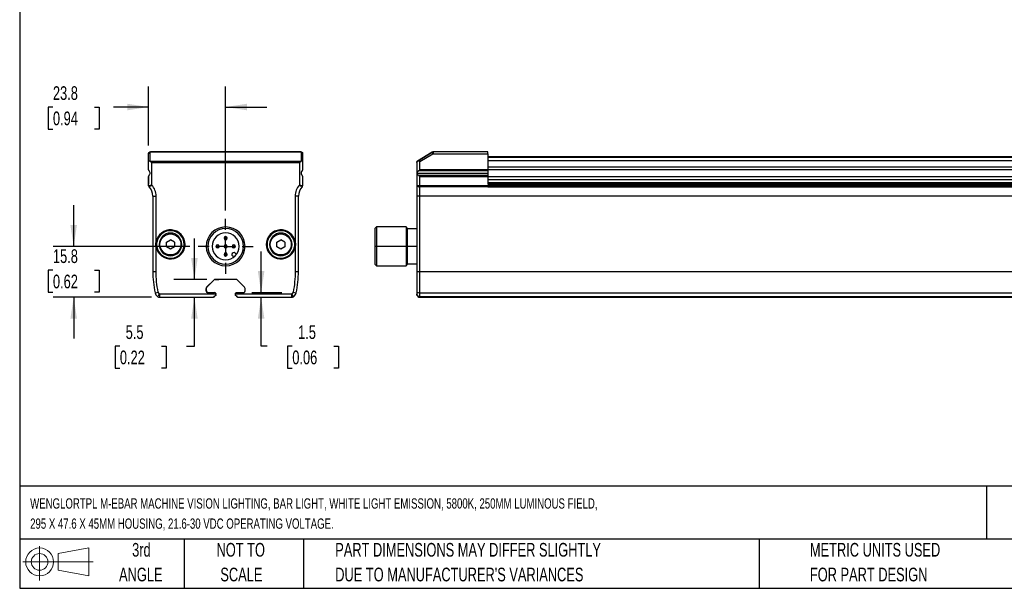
# Model space of a CAD drawing. Header units: millimetres. Extents: x 32 to 1365, y 32 to 1048.
# Tile 1 of 7: x 32 to 793, y 32 to 471. Entities that reach past the tile are written whole.
import ezdxf

# ---------------------------------------------------------------- set-up
doc = ezdxf.new("R2010")
doc.units = ezdxf.units.MM
doc.header["$LTSCALE"] = 5
doc.linetypes.add('CENTERX2', pattern=[20.32, 12.7, -2.54, 2.54, -2.54])
doc.layers.add('CENTER', color=40, linetype='CENTERX2')
doc.layers.add('DIMENSIONS', color=140, linetype='Continuous', lineweight=25)
doc.layers.add('TEXT', color=140, linetype='Continuous', lineweight=25)
doc.styles.add('SLDTEXTSTYLE0', font='TXT', dxfattribs={"width": 0.7})
doc.dimstyles.new('SLDDIMSTYLE0', dxfattribs={"dimtxt": 10.790039, "dimasz": 16.51, "dimexe": 0, "dimexo": 0.0625, "dimgap": 2.69751, "dimtad": 0, "dimtih": 1, "dimtoh": 1, "dimlfac": 0.4, "dimrnd": 1e-09, "dimzin": 12, "dimdsep": 46, "dimtxsty": 'SLDTEXTSTYLE0', "dimsah": 1, "dimcen": 0.09, "dimadec": 0, "dimazin": 3, "dimtfac": 1, "dimtmove": 0, "dimatfit": 0, "dimfxl": 0, "dimfrac": 2, "dimtolj": 1, "dimtzin": 12, "dimarcsym": 0})

# ---------------------------------------------------------------- blocks, each defined once
blk = doc.blocks.new('Block11')
at = {"color": 7, "linetype": 'Continuous', "lineweight": 18}
for p, q in [((12.94, 26.55), (12.94, 0)), ((27.4, 20.84), (50.88, 25.16)), ((50.88, 25.16), (50.88, 3.66)), ((27.4, 7.98), (27.4, 20.84)), ((0, 14.41), (54.37, 14.41)), ((27.4, 7.98), (50.88, 3.66))]:
    blk.add_line(p, q, dxfattribs=at)
for radius in [10.75, 6.43]:
    blk.add_circle((12.94, 14.41), radius, dxfattribs=at)
blk = doc.blocks.new('Block12')
at = {"color": 7, "linetype": 'Continuous'}
blk.add_blockref('Block11', (0, 0), dxfattribs=at)
blk = doc.blocks.new('SW_NOTE_0')
at = {"layer": 'TEXT', "color": 0, "char_height": 7.9375, "attachment_point": 1, "style": 'SLDTEXTSTYLE0'}
for s, insert in [('WENGLORTPL M-EBAR MACHINE VISION LIGHTING, BAR LIGHT, WHITE LIGHT EMISSION, 5800K, 250MM LUMINOUS FIELD,', (0, 10.23)), ('295 X 47.6 X 45MM HOUSING, 21.6-30 VDC OPERATING VOLTAGE.', (0, -5.35))]:
    blk.add_mtext(s, dxfattribs=dict(at, insert=insert))
blk = doc.blocks.new('SW_NOTE_0_3')
at = {"layer": 'TEXT', "color": 0, "char_height": 10.5833, "attachment_point": 1, "style": 'SLDTEXTSTYLE0'}
for s, insert in [('PART DIMENSIONS MAY DIFFER SLIGHTLY', (0, 13.64)), ("DUE TO MANUFACTURER'S VARIANCES", (0, -5.47))]:
    blk.add_mtext(s, dxfattribs=dict(at, insert=insert))
blk = doc.blocks.new('SW_NOTE_0_4')
at = {"layer": 'TEXT', "color": 0, "char_height": 10.583, "attachment_point": 2, "style": 'SLDTEXTSTYLE0'}
for s, insert in [('NOT TO', (26.29, 13.64)), ('SCALE', (26.77, -5.47))]:
    blk.add_mtext(s, dxfattribs=dict(at, insert=insert))
blk = doc.blocks.new('SW_NOTE_0_5')
at = {"layer": 'TEXT', "color": 0, "char_height": 10.583, "attachment_point": 2, "style": 'SLDTEXTSTYLE0'}
for s, insert in [('3rd', (11.58, 13.64)), ('ANGLE', (11.09, -5.47))]:
    blk.add_mtext(s, dxfattribs=dict(at, insert=insert))
blk = doc.blocks.new('SW_NOTE_0_6')
at = {"layer": 'TEXT', "color": 0, "char_height": 10.5833, "attachment_point": 1, "style": 'SLDTEXTSTYLE0'}
for s, insert in [('METRIC UNITS USED', (0, 13.64)), ('FOR PART DESIGN', (0, -5.47))]:
    blk.add_mtext(s, dxfattribs=dict(at, insert=insert))
blk = doc.blocks.new('_D_11')
at = {"layer": 'DIMENSIONS'}
for p, q in [((218.32, 260.42), (218.32, 292.17)), ((211.02, 260.42), (234.2, 260.42)), ((218.32, 219.01), (218.32, 256.69)), ((222.96, 219.01), (218.32, 219.01)), ((242.41, 219.01), (238.79, 219.01)), ((238.79, 219.01), (238.79, 201.86)), ((274.48, 219.01), (278.1, 219.01)), ((278.1, 219.01), (278.1, 201.86)), ((238.79, 201.86), (242.41, 201.86)), ((278.1, 201.86), (274.48, 201.86))]:
    blk.add_line(p, q, dxfattribs=at)
for points in [[(218.32, 260.42), (220.86, 276.93), (215.78, 276.93)], [(218.32, 256.69), (215.78, 240.18), (220.86, 240.18)]]:
    blk.add_solid(points, dxfattribs=at)
at = {"layer": 'DIMENSIONS', "char_height": 10.583, "attachment_point": 1, "style": 'SLDTEXTSTYLE0'}
for s, insert in [('1.5', (246.9, 235.06)), ('0.06', (242.41, 215.5))]:
    blk.add_mtext(s, dxfattribs=dict(at, insert=insert))
blk = doc.blocks.new('_D_12')
at = {"layer": 'DIMENSIONS'}
for p, q in [((166.76, 270.47), (166.76, 302.22)), ((176.45, 270.47), (150.88, 270.47)), ((166.76, 219.01), (166.76, 256.69)), ((109.16, 219.01), (105.53, 219.01)), ((105.53, 219.01), (105.53, 201.86)), ((141.22, 219.01), (144.84, 219.01)), ((144.84, 219.01), (144.84, 201.86)), ((160.67, 219.01), (166.76, 219.01)), ((105.53, 201.86), (109.16, 201.86)), ((144.84, 201.86), (141.22, 201.86))]:
    blk.add_line(p, q, dxfattribs=at)
for points in [[(166.76, 270.47), (169.3, 286.98), (164.22, 286.98)], [(166.76, 256.69), (164.22, 240.18), (169.3, 240.18)]]:
    blk.add_solid(points, dxfattribs=at)
at = {"layer": 'DIMENSIONS', "char_height": 10.583, "attachment_point": 1, "style": 'SLDTEXTSTYLE0'}
for s, insert in [('5.5', (113.65, 235.06)), ('0.22', (109.16, 215.5))]:
    blk.add_mtext(s, dxfattribs=dict(at, insert=insert))
blk = doc.blocks.new('_D_13')
at = {"layer": 'DIMENSIONS'}
for p, q in [((73.47, 296.07), (73.47, 327.82)), ((163.19, 296.07), (57.59, 296.07)), ((57.44, 277.73), (53.81, 277.73)), ((53.81, 277.73), (53.81, 260.58)), ((89.5, 277.73), (93.13, 277.73)), ((93.13, 277.73), (93.13, 260.58)), ((53.81, 260.58), (57.44, 260.58)), ((93.13, 260.58), (89.5, 260.58)), ((133.49, 256.69), (57.59, 256.69)), ((73.47, 256.69), (73.47, 224.94))]:
    blk.add_line(p, q, dxfattribs=at)
for points in [[(73.47, 296.07), (76.01, 312.58), (70.93, 312.58)], [(73.47, 256.69), (70.93, 240.18), (76.01, 240.18)]]:
    blk.add_solid(points, dxfattribs=at)
at = {"layer": 'DIMENSIONS', "char_height": 10.583, "attachment_point": 1, "style": 'SLDTEXTSTYLE0'}
for s, insert in [('15.8', (57.44, 293.78)), ('0.62', (57.44, 274.22))]:
    blk.add_mtext(s, dxfattribs=dict(at, insert=insert))
blk = doc.blocks.new('_D_14')
at = {"layer": 'DIMENSIONS'}
for p, q in [((131.36, 374.04), (131.36, 419.65)), ((190.89, 323.77), (190.89, 419.65)), ((57.44, 403.77), (53.81, 403.77)), ((53.81, 403.77), (53.81, 386.62)), ((89.5, 403.77), (93.13, 403.77)), ((93.13, 403.77), (93.13, 386.62)), ((131.36, 403.77), (104.12, 403.77)), ((190.89, 403.77), (222.64, 403.77)), ((53.81, 386.62), (57.44, 386.62)), ((93.13, 386.62), (89.5, 386.62))]:
    blk.add_line(p, q, dxfattribs=at)
for points in [[(131.36, 403.77), (114.85, 406.31), (114.85, 401.23)], [(190.89, 403.77), (207.4, 401.23), (207.4, 406.31)]]:
    blk.add_solid(points, dxfattribs=at)
at = {"layer": 'DIMENSIONS', "char_height": 10.583, "attachment_point": 1, "style": 'SLDTEXTSTYLE0'}
for s, insert in [('23.8', (57.44, 419.83)), ('0.94', (57.44, 400.27))]:
    blk.add_mtext(s, dxfattribs=dict(at, insert=insert))
blk = doc.blocks.new('SW_CENTERMARKSYMBOL_0')
at = {"layer": 'CENTER', "color": 0}
for p, q in [((0, 12.7), (0, 21.35)), ((-12.7, 0), (-21.35, 0)), ((0, 0), (-6.35, 0)), ((0, 0), (0, 6.35)), ((0, 0), (0, -6.35)), ((0, 0), (6.35, 0)), ((12.7, 0), (21.35, 0)), ((0, -12.7), (0, -21.35))]:
    blk.add_line(p, q, dxfattribs=at)

msp = doc.modelspace()

# ---------------------------------------------------------------- linework, layer by layer
for p, q in [((131.356, 361.664), (131.356, 367.694)), ((132.606, 361.985), (132.606, 368.766)), ((248.932, 369.194), (132.855, 369.194)), ((132.855, 369.016), (248.932, 369.016)), ((249.181, 368.766), (249.181, 361.985)), ((250.431, 361.664), (250.431, 367.694)), ((350.487, 368.766), (339.186, 361.985)), ((339.186, 361.985), (350.487, 368.766)), ((341.079, 361.664), (351.13, 367.694)), ((350.903, 369.016), (350.903, 369.016)), ((351.13, 367.694), (393.579, 367.694)), ((393.579, 369.194), (351.546, 369.194)), ((393.579, 367.694), (393.579, 369.194)), ((393.579, 367.694), (393.579, 355.243)), ((131.356, 355.243), (131.356, 361.664)), ((132.606, 361.985), (249.181, 361.985)), ((133.856, 343.47), (133.856, 360.914)), ((133.856, 360.914), (247.931, 360.914)), ((247.931, 360.914), (247.931, 343.47)), ((250.431, 355.243), (250.431, 361.664)), ((338.579, 360.914), (338.579, 343.47)), ((339.186, 361.985), (339.186, 361.985)), ((341.079, 355.243), (341.079, 361.664)), ((1018.579, 365.194), (393.579, 365.194)), ((393.579, 364.944), (1018.579, 364.944)), ((1018.579, 364.694), (393.579, 364.694)), ((1018.579, 362.194), (393.579, 362.194)), ((131.356, 342.976), (131.356, 350.144)), ((131.356, 350.144), (131.356, 344.194)), ((250.431, 342.976), (250.431, 350.144)), ((250.431, 344.194), (250.431, 350.144)), ((339.079, 352.694), (393.579, 352.694)), ((393.579, 354.394), (339.832, 354.394)), ((339.832, 350.994), (393.579, 350.994)), ((339.884, 350.962), (393.579, 350.962)), ((339.956, 350.916), (393.579, 350.916)), ((339.993, 350.892), (393.579, 350.892)), ((340.022, 350.873), (393.579, 350.873)), ((393.579, 355.088), (340.857, 355.088)), ((393.579, 355.111), (340.89, 355.111)), ((393.579, 355.14), (340.932, 355.14)), ((393.579, 355.2), (341.017, 355.2)), ((393.579, 355.243), (341.079, 355.243)), ((341.079, 342.976), (341.079, 350.144)), ((341.079, 350.144), (393.579, 350.144)), ((393.579, 357.574), (1018.579, 357.574)), ((393.579, 355.512), (1018.579, 355.512)), ((393.579, 355.243), (393.579, 355.2)), ((393.579, 355.2), (393.579, 355.14)), ((393.579, 355.14), (393.579, 355.111)), ((393.579, 355.111), (393.579, 355.088)), ((393.579, 354.394), (393.579, 352.694)), ((393.579, 352.694), (393.579, 350.994)), ((393.579, 350.994), (393.579, 350.962)), ((393.579, 350.962), (393.579, 350.916)), ((393.579, 350.916), (393.579, 350.892)), ((393.579, 350.892), (393.579, 350.873)), ((393.579, 350.144), (393.579, 344.194)), ((393.579, 342.973), (341.079, 342.976)), ((1018.579, 349.875), (393.579, 349.875)), ((393.579, 347.813), (1018.579, 347.813)), ((393.579, 345.444), (1018.579, 345.444)), ((1018.579, 344.944), (393.579, 344.944)), ((393.579, 344.194), (1018.579, 344.194)), ((1018.579, 342.973), (393.579, 342.973)), ((134.643, 334.944), (137.143, 334.944)), ((134.643, 334.944), (134.643, 276.694)), ((137.143, 299.241), (137.143, 334.944)), ((244.643, 334.944), (244.643, 299.241)), ((247.143, 334.944), (244.643, 334.944)), ((247.143, 276.694), (247.143, 334.944)), ((341.079, 334.944), (338.579, 334.944)), ((338.579, 334.944), (338.579, 299.241)), ((393.579, 342.096), (341.079, 342.095)), ((341.079, 334.944), (341.079, 342.095)), ((1041.454, 334.944), (341.079, 334.944)), ((341.079, 276.694), (341.079, 334.944)), ((393.579, 342.096), (1018.579, 342.096)), ((307.554, 311.069), (306.304, 309.819)), ((306.304, 309.819), (306.304, 296.069)), ((330.304, 311.069), (307.554, 311.069)), ((307.554, 311.069), (307.554, 296.069)), ((331.554, 309.819), (330.304, 311.069)), ((330.304, 311.069), (330.304, 296.069)), ((331.554, 296.069), (331.554, 309.819)), ((338.579, 309.506), (331.554, 309.506)), ((137.143, 299.241), (137.761, 299.148)), ((140.143, 297.569), (139.518, 297.569)), ((145.15, 299.369), (148.268, 301.169)), ((145.15, 295.769), (145.15, 299.369)), ((151.386, 299.369), (148.268, 301.169)), ((151.386, 299.369), (151.386, 295.769)), ((157.018, 297.569), (156.393, 297.569)), ((189.643, 302.319), (190.558, 302.319)), ((191.229, 302.319), (192.143, 302.319)), ((222.893, 297.569), (222.268, 297.569)), ((225.393, 297.569), (224.768, 297.569)), ((230.4, 299.369), (233.518, 301.169)), ((230.4, 295.769), (230.4, 299.369)), ((236.636, 299.369), (233.518, 301.169)), ((236.636, 299.369), (236.636, 295.769)), ((242.268, 297.569), (241.643, 297.569)), ((244.025, 299.148), (244.643, 299.241)), ((338.579, 298.983), (338.579, 297.569)), ((338.579, 297.569), (338.579, 296.069)), ((137.761, 295.989), (137.143, 295.896)), ((137.143, 276.694), (137.143, 295.896)), ((148.268, 293.969), (145.15, 295.769)), ((151.386, 295.769), (148.268, 293.969)), ((177.143, 296.069), (175.893, 296.069)), ((183.393, 296.069), (184.308, 296.069)), ((184.979, 296.069), (185.893, 296.069)), ((189.643, 296.069), (190.558, 296.069)), ((189.643, 289.819), (190.558, 289.819)), ((191.229, 296.069), (192.143, 296.069)), ((191.229, 289.819), (192.143, 289.819)), ((195.893, 296.069), (196.808, 296.069)), ((197.479, 296.069), (198.393, 296.069)), ((198.229, 290.854), (199.213, 289.87)), ((205.893, 296.069), (204.643, 296.069)), ((233.518, 293.969), (230.4, 295.769)), ((236.636, 295.769), (233.518, 293.969)), ((244.643, 295.896), (244.025, 295.989)), ((244.643, 295.896), (244.643, 276.694)), ((307.554, 296.069), (306.304, 296.069)), ((306.304, 296.069), (306.304, 282.319)), ((307.554, 296.069), (307.554, 281.069)), ((330.304, 296.069), (307.554, 296.069)), ((330.304, 296.069), (330.304, 281.069)), ((331.554, 296.069), (330.304, 296.069)), ((331.554, 282.319), (331.554, 296.069)), ((338.579, 296.069), (331.554, 296.069)), ((338.579, 295.896), (338.579, 276.694)), ((196.108, 288.733), (197.092, 287.749)), ((306.304, 282.319), (307.554, 281.069)), ((330.304, 281.069), (331.554, 282.319)), ((331.554, 282.631), (338.579, 282.631)), ((134.643, 276.694), (137.143, 276.694)), ((244.643, 276.694), (247.143, 276.694)), ((307.554, 281.069), (330.304, 281.069)), ((338.579, 276.694), (341.079, 276.694)), ((341.079, 260.272), (341.079, 276.694)), ((341.079, 276.694), (1041.454, 276.694)), ((181.917, 270.105), (176.232, 264.42)), ((181.929, 270.078), (176.259, 264.408)), ((198.985, 270.471), (182.801, 270.471)), ((182.813, 270.444), (185.643, 270.444)), ((185.643, 270.444), (185.67, 270.471)), ((196.143, 270.444), (196.116, 270.471)), ((198.974, 270.444), (196.143, 270.444)), ((205.527, 264.408), (199.858, 270.078)), ((205.554, 264.42), (199.869, 270.105)), ((136.32, 260.272), (138.768, 260.777)), ((183.369, 259.194), (139.843, 259.194)), ((139.843, 259.194), (139.843, 256.694)), ((175.866, 263.536), (175.866, 261.667)), ((175.893, 261.694), (175.893, 263.524)), ((177.116, 260.417), (182.116, 260.417)), ((177.143, 260.444), (182.143, 260.444)), ((183.393, 258.444), (183.393, 259.194)), ((198.393, 258.444), (198.393, 259.194)), ((241.943, 259.194), (198.417, 259.194)), ((199.643, 260.444), (204.643, 260.444)), ((199.67, 260.417), (204.671, 260.417)), ((205.893, 261.694), (205.893, 263.524)), ((205.92, 261.667), (205.92, 263.536)), ((241.943, 256.694), (241.943, 259.194)), ((243.018, 260.777), (245.466, 260.272)), ((341.079, 260.272), (1041.454, 260.272)), ((341.079, 257.105), (341.079, 260.272)), ((139.843, 256.694), (181.643, 256.694)), ((182.143, 257.194), (182.143, 257.444)), ((182.643, 257.944), (182.893, 257.944)), ((199.143, 257.944), (198.893, 257.944)), ((199.143, 257.944), (199.214, 257.939)), ((199.643, 257.194), (199.643, 257.444)), ((200.143, 256.694), (241.943, 256.694)), ((1041.454, 257.105), (341.079, 257.105)), ((341.079, 257.105), (341.079, 256.694)), ((341.079, 256.694), (1041.454, 256.694))]:
    msp.add_line(p, q)
for centre, radius, start, end in [((124.444, 334.944), 10.199, 360, 44.519596), ((257.342, 334.944), 10.199, 135.480404, 180), ((148.268, 297.569), 10.625, 0, 171.450921), ((148.268, 297.569), 8.75, 0, 180), ((190.893, 296.069), 15, 0, 180), ((190.893, 296.069), 13.75, 0, 180), ((190.893, 296.069), 10.375, 0, 180), ((233.518, 297.569), 10.625, 8.549079, 180), ((233.518, 297.569), 8.75, 0, 180), ((148.268, 297.569), 10.625, 188.549079, 0), ((148.268, 297.569), 8.75, 180, 0), ((184.643, 296.069), 1.25, 0, 180), ((190.893, 302.319), 1.25, 0, 180), ((190.893, 302.319), 1.25, 180, 0), ((190.893, 296.069), 1.25, 0, 180), ((190.893, 302.319), 0.336, 0, 180), ((190.893, 302.319), 0.336, 180, 0), ((197.143, 296.069), 1.25, 0, 180), ((233.518, 297.569), 10.625, 180, 351.450921), ((233.518, 297.569), 8.75, 180, 0), ((190.893, 296.069), 15, 180, 0), ((190.893, 296.069), 13.75, 180, 0), ((190.893, 296.069), 10.375, 180, 0), ((184.643, 296.069), 1.25, 180, 0), ((184.643, 296.069), 0.336, 0, 180), ((184.643, 296.069), 0.336, 180, 0), ((190.893, 296.069), 1.25, 180, 0), ((190.893, 289.819), 1.25, 0, 180), ((190.893, 289.819), 1.25, 180, 0), ((190.893, 296.069), 0.336, 0, 180), ((190.893, 296.069), 0.336, 180, 0), ((190.893, 289.819), 0.336, 0, 180), ((190.893, 289.819), 0.336, 180, 0), ((197.169, 289.793), 1.5, 45, 180), ((197.169, 289.793), 1.5, 180, 225), ((197.143, 296.069), 1.25, 180, 0), ((197.143, 296.069), 0.336, 0, 180), ((197.143, 296.069), 0.336, 180, 0), ((215.893, 276.694), 81.25, 180, 191.660685), ((165.893, 276.694), 81.25, 348.339315, 360), ((182.801, 269.221), 1.25, 89.999938, 135.000062), ((182.813, 269.194), 1.25, 90, 135), ((198.974, 269.194), 1.25, 45, 90), ((198.985, 269.221), 1.25, 44.999938, 90.000062), ((141.217, 261.283), 5, 191.660685, 236.666094), ((177.116, 263.536), 1.25, 134.999938, 180.000031), ((177.116, 261.667), 1.25, 180, 270.000747), ((177.143, 263.524), 1.25, 135, 180), ((177.143, 261.694), 1.25, 180, 270), ((182.116, 259.167), 1.25, 33.547656, 90.000729), ((182.143, 259.194), 1.25, 0, 90), ((204.643, 263.524), 1.25, 0, 45), ((204.671, 263.536), 1.25, 359.999938, 45.000062), ((240.57, 261.283), 5, 303.333906, 348.339315), ((340.48, 263.743), 3.523, 237.349115, 279.798039), ((341.079, 259.194), 2.5, 180, 270), ((139.843, 259.194), 2.5, 236.666094, 270), ((241.943, 259.194), 2.5, 270, 303.333906)]:
    msp.add_arc(centre, radius, start, end)
for points, knots in [([(131.356, 367.694), (131.358, 367.757), (131.362, 367.878), (131.396, 368.052), (131.444, 368.21), (131.505, 368.351), (131.573, 368.475), (131.645, 368.583), (131.719, 368.675), (131.861, 368.828), (132.104, 369.011), (132.471, 369.166), (132.729, 369.185), (132.855, 369.194)], [0, 0, 0, 0, 0.0814671, 0.1577432, 0.22882991, 0.29472954, 0.35544532, 0.41098173, 0.46134496, 0.50654365, 0.6781882, 0.84244531, 1, 1, 1, 1]), ([(132.606, 368.766), (132.278, 368.766), (131.953, 368.65), (131.49, 368.254), (131.356, 367.975), (131.356, 367.694)], [0, 0, 0, 0, 0.5, 0.5, 1, 1, 1, 1]), ([(132.855, 369.016), (132.838, 369.015), (132.804, 369.013), (132.756, 368.997), (132.713, 368.973), (132.661, 368.929), (132.614, 368.859), (132.609, 368.798), (132.606, 368.766)], [0, 0, 0, 0, 0.08583, 0.1759767, 0.2794135, 0.4022347, 0.6822456, 1, 1, 1, 1]), ([(248.932, 369.194), (248.994, 369.192), (249.12, 369.187), (249.308, 369.15), (249.493, 369.089), (249.672, 369.003), (249.841, 368.892), (250.022, 368.734), (250.212, 368.498), (250.39, 368.142), (250.416, 367.853), (250.431, 367.694)], [0, 0, 0, 0, 0.0781504, 0.1578977, 0.2393358, 0.3225534, 0.4076333, 0.494653, 0.626455, 0.7949133, 1, 1, 1, 1]), ([(249.181, 368.766), (249.179, 368.788), (249.177, 368.83), (249.152, 368.889), (249.113, 368.941), (249.064, 368.981), (249.003, 369.01), (248.954, 369.014), (248.932, 369.016)], [0, 0, 0, 0, 0.214888, 0.4126338, 0.59816, 0.7566533, 0.884538, 1, 1, 1, 1]), ([(250.431, 367.694), (250.431, 367.975), (250.296, 368.254), (249.833, 368.65), (249.508, 368.766), (249.181, 368.766)], [0, 0, 0, 0, 0.5, 0.5, 1, 1, 1, 1]), ([(350.487, 368.766), (350.523, 368.788), (350.593, 368.83), (350.692, 368.889), (350.778, 368.941), (350.846, 368.981), (350.894, 369.01), (350.9, 369.014), (350.903, 369.016)], [0, 0, 0, 0, 0.214888, 0.4126338, 0.59816, 0.7566533, 0.884538, 1, 1, 1, 1]), ([(350.903, 369.016), (350.902, 369.015), (350.898, 369.013), (350.872, 368.997), (350.833, 368.973), (350.759, 368.929), (350.642, 368.859), (350.541, 368.798), (350.487, 368.766)], [0, 0, 0, 0, 0.08583, 0.1759767, 0.2794135, 0.4022347, 0.6822456, 1, 1, 1, 1]), ([(351.13, 367.694), (350.962, 367.975), (350.794, 368.254), (350.556, 368.65), (350.487, 368.766), (350.487, 368.766)], [0, 0, 0, 0, 0.5, 0.5, 1, 1, 1, 1]), ([(351.514, 369.079), (351.478, 369.102), (351.411, 369.146), (351.296, 369.158), (351.18, 369.142), (351.093, 369.108), (351.053, 369.092)], [0, 0, 0, 0, 0.3127838, 0.5807285, 0.8070107, 1, 1, 1, 1]), ([(351.514, 369.079), (351.503, 369.038), (351.479, 368.954), (351.415, 368.72), (351.327, 368.413), (351.226, 368.043), (351.164, 367.816), (351.13, 367.694)], [0, 0, 0, 0, 0.1580813, 0.3300121, 0.6096987, 0.791134, 1, 1, 1, 1]), ([(351.546, 369.194), (351.543, 369.183), (351.54, 369.171), (351.515, 369.081), (351.514, 369.079)], [0, 0, 0, 0, 0.9747034, 1, 1, 1, 1]), ([(132.419, 361.877), (132.362, 361.89), (132.245, 361.915), (132.077, 361.932), (131.915, 361.935), (131.763, 361.922), (131.627, 361.894), (131.509, 361.85), (131.427, 361.798), (131.368, 361.734), (131.36, 361.69), (131.356, 361.664)], [0, 0, 0, 0, 0.08906779, 0.18311141, 0.28261815, 0.38799937, 0.49960131, 0.61737731, 0.74960919, 0.85083433, 1, 1, 1, 1]), ([(132.419, 361.877), (132.469, 361.848), (132.573, 361.787), (132.74, 361.681), (132.924, 361.561), (133.152, 361.407), (133.464, 361.191), (133.711, 361.016), (133.856, 360.914)], [0, 0, 0, 0, 0.1105027, 0.2305063, 0.3600885, 0.4993112, 0.7065266, 1, 1, 1, 1]), ([(247.931, 360.914), (248.008, 360.969), (248.153, 361.071), (248.353, 361.212), (248.521, 361.328), (248.752, 361.486), (249.036, 361.678), (249.263, 361.814), (249.367, 361.877)], [0, 0, 0, 0, 0.1576244, 0.2936686, 0.4081329, 0.5010202, 0.7696282, 1, 1, 1, 1]), ([(250.431, 361.664), (250.428, 361.682), (250.424, 361.715), (250.396, 361.758), (250.351, 361.804), (250.277, 361.85), (250.136, 361.903), (249.934, 361.936), (249.664, 361.936), (249.463, 361.896), (249.367, 361.877)], [0, 0, 0, 0, 0.1044095, 0.1877565, 0.2500366, 0.3827238, 0.5006614, 0.6830749, 0.848885, 1, 1, 1, 1]), ([(338.579, 360.914), (338.581, 360.969), (338.585, 361.071), (338.613, 361.212), (338.648, 361.328), (338.712, 361.486), (338.822, 361.678), (338.966, 361.814), (339.033, 361.877)], [0, 0, 0, 0, 0.1576244, 0.2936686, 0.4081329, 0.5010202, 0.7696282, 1, 1, 1, 1]), ([(339.033, 361.877), (339, 361.848), (338.93, 361.787), (338.84, 361.681), (338.756, 361.561), (338.676, 361.407), (338.598, 361.191), (338.586, 361.016), (338.579, 360.914)], [0, 0, 0, 0, 0.1105027, 0.2305063, 0.3600885, 0.4993112, 0.7065266, 1, 1, 1, 1]), ([(341.079, 361.664), (340.997, 361.682), (340.849, 361.715), (340.653, 361.758), (340.438, 361.804), (340.2, 361.85), (339.884, 361.903), (339.565, 361.936), (339.261, 361.936), (339.107, 361.896), (339.033, 361.877)], [0, 0, 0, 0, 0.1044095, 0.1877565, 0.2500366, 0.3827238, 0.5006614, 0.6830749, 0.848885, 1, 1, 1, 1]), ([(131.356, 355.243), (131.358, 355.191), (131.361, 355.096), (131.384, 354.972), (131.404, 354.898), (131.414, 354.866), (131.415, 354.863)], [0, 0, 0, 0, 0.4131607, 0.7394256, 0.978784, 1, 1, 1, 1]), ([(131.36, 350.247), (131.359, 350.235), (131.358, 350.211), (131.357, 350.195), (131.356, 350.188)], [0, 0, 0, 0, 0.5329616, 1, 1, 1, 1]), ([(131.473, 350.673), (131.472, 350.67), (131.447, 350.616), (131.399, 350.492), (131.378, 350.37), (131.366, 350.3)], [0, 0, 0, 0, 0.0279455, 0.4474394, 1, 1, 1, 1]), ([(131.415, 354.863), (131.438, 354.8), (131.481, 354.682), (131.553, 354.572), (131.587, 354.52)], [0, 0, 0, 0, 0.530129, 1, 1, 1, 1]), ([(131.689, 350.994), (131.648, 350.946), (131.561, 350.845), (131.504, 350.732), (131.473, 350.673)], [0, 0, 0, 0, 0.473569, 1, 1, 1, 1]), ([(131.689, 354.394), (131.843, 354.228), (132.021, 353.984), (132.279, 353.389), (132.356, 353.039), (132.356, 352.349), (132.281, 352.003), (132.022, 351.403), (131.843, 351.16), (131.689, 350.994)], [0, 0, 0, 0, 0.25, 0.25, 0.5, 0.5, 0.75, 0.75, 1, 1, 1, 1]), ([(249.431, 352.694), (249.432, 352.765), (249.436, 352.906), (249.463, 353.113), (249.505, 353.313), (249.563, 353.505), (249.65, 353.729), (249.774, 353.971), (249.938, 354.213), (250.044, 354.333), (250.097, 354.394)], [0, 0, 0, 0, 0.10276574, 0.20308158, 0.30207098, 0.40090254, 0.50075013, 0.66588114, 0.8304321, 1, 1, 1, 1]), ([(250.097, 350.994), (250.065, 351.03), (250.002, 351.1), (249.903, 351.228), (249.807, 351.37), (249.716, 351.529), (249.593, 351.786), (249.461, 352.173), (249.441, 352.519), (249.431, 352.694)], [0, 0, 0, 0, 0.10309, 0.2035835, 0.302657, 0.4015385, 0.501463, 0.7484152, 1, 1, 1, 1]), ([(250.097, 354.394), (250.138, 354.442), (250.225, 354.543), (250.283, 354.655), (250.313, 354.715)], [0, 0, 0, 0, 0.4735661, 1, 1, 1, 1]), ([(250.37, 350.528), (250.347, 350.591), (250.303, 350.71), (250.23, 350.821), (250.196, 350.873)], [0, 0, 0, 0, 0.530649, 1, 1, 1, 1]), ([(250.313, 354.715), (250.315, 354.718), (250.34, 354.772), (250.387, 354.895), (250.409, 355.018), (250.421, 355.088)], [0, 0, 0, 0, 0.0279475, 0.4474191, 1, 1, 1, 1]), ([(250.431, 350.144), (250.429, 350.198), (250.425, 350.294), (250.401, 350.419), (250.381, 350.493), (250.371, 350.525), (250.37, 350.528)], [0, 0, 0, 0, 0.4188354, 0.7449608, 0.9783618, 1, 1, 1, 1]), ([(250.426, 355.14), (250.427, 355.153), (250.429, 355.177), (250.429, 355.192), (250.43, 355.2)], [0, 0, 0, 0, 0.5329511, 1, 1, 1, 1]), ([(339.079, 352.694), (339.08, 352.765), (339.083, 352.906), (339.103, 353.113), (339.137, 353.313), (339.185, 353.505), (339.263, 353.729), (339.386, 353.971), (339.578, 354.213), (339.746, 354.333), (339.832, 354.394)], [0, 0, 0, 0, 0.10276574, 0.20308158, 0.30207098, 0.40090254, 0.50075013, 0.66588114, 0.8304321, 1, 1, 1, 1]), ([(339.832, 350.994), (339.779, 351.03), (339.674, 351.1), (339.54, 351.228), (339.425, 351.37), (339.328, 351.529), (339.209, 351.786), (339.101, 352.173), (339.087, 352.519), (339.079, 352.694)], [0, 0, 0, 0, 0.10309, 0.2035835, 0.302657, 0.4015385, 0.501463, 0.7484152, 1, 1, 1, 1]), ([(339.832, 354.394), (339.908, 354.442), (340.068, 354.543), (340.234, 354.655), (340.321, 354.715)], [0, 0, 0, 0, 0.4735661, 1, 1, 1, 1]), ([(340.533, 350.528), (340.441, 350.591), (340.269, 350.71), (340.101, 350.821), (340.022, 350.873)], [0, 0, 0, 0, 0.530649, 1, 1, 1, 1]), ([(340.321, 354.715), (340.326, 354.718), (340.405, 354.772), (340.583, 354.895), (340.758, 355.018), (340.857, 355.088)], [0, 0, 0, 0, 0.0279475, 0.4474191, 1, 1, 1, 1]), ([(341.079, 350.144), (341.003, 350.198), (340.866, 350.294), (340.688, 350.419), (340.583, 350.493), (340.537, 350.525), (340.533, 350.528)], [0, 0, 0, 0, 0.4188354, 0.7449608, 0.9783618, 1, 1, 1, 1]), ([(340.932, 355.14), (340.946, 355.153), (340.971, 355.177), (341.002, 355.192), (341.017, 355.2)], [0, 0, 0, 0, 0.5329511, 1, 1, 1, 1]), ([(393.579, 355.088), (393.579, 355.023), (393.579, 354.894), (393.579, 354.712), (393.579, 354.542), (393.579, 354.443), (393.579, 354.394)], [0, 0, 0, 0, 0.2536819, 0.5007548, 0.7474432, 1, 1, 1, 1]), ([(393.579, 350.873), (393.579, 350.818), (393.579, 350.709), (393.579, 350.529), (393.579, 350.34), (393.579, 350.21), (393.579, 350.144)], [0, 0, 0, 0, 0.2536821, 0.5007546, 0.7474426, 1, 1, 1, 1]), ([(131.356, 342.976), (131.358, 342.977), (131.362, 342.979), (131.399, 342.987), (131.457, 343), (131.539, 343.016), (131.644, 343.038), (131.772, 343.063), (131.922, 343.092), (132.139, 343.135), (132.458, 343.199), (132.857, 343.277), (133.33, 343.369), (133.655, 343.431), (133.856, 343.47)], [0, 0, 0, 0, 0.06063263, 0.12177215, 0.18343693, 0.24564484, 0.3084133, 0.37175928, 0.43569926, 0.50024929, 0.61761773, 0.74981659, 0.84597844, 1, 1, 1, 1]), ([(131.356, 342.976), (131.356, 342.817), (131.387, 342.652), (131.512, 342.348), (131.605, 342.208), (131.716, 342.095)], [0, 0, 0, 0, 0.5, 0.5, 1, 1, 1, 1]), ([(131.716, 342.095), (131.716, 342.095), (131.776, 342.135), (131.999, 342.285), (132.163, 342.395), (132.76, 342.786), (133.305, 343.134), (133.856, 343.47)], [0, 0, 0, 0, 0.25, 0.25, 0.5, 0.5, 1, 1, 1, 1]), ([(247.931, 343.47), (248.02, 343.453), (248.186, 343.421), (248.415, 343.377), (248.604, 343.34), (248.756, 343.311), (249.004, 343.262), (249.329, 343.199), (249.711, 343.123), (250.023, 343.061), (250.257, 343.015), (250.404, 342.984), (250.422, 342.979), (250.431, 342.976)], [0, 0, 0, 0, 0.068703, 0.1281199, 0.1782478, 0.2190844, 0.2506277, 0.3828283, 0.5002544, 0.6286001, 0.7545825, 0.8783354, 1, 1, 1, 1]), ([(247.931, 343.47), (248.481, 343.134), (249.027, 342.786), (249.623, 342.395), (249.787, 342.285), (250.01, 342.135), (250.07, 342.095), (250.07, 342.095)], [0, 0, 0, 0, 0.5, 0.5, 0.75, 0.75, 1, 1, 1, 1]), ([(250.07, 342.095), (250.181, 342.208), (250.274, 342.348), (250.399, 342.652), (250.43, 342.817), (250.431, 342.976)], [0, 0, 0, 0, 0.5, 0.5, 1, 1, 1, 1]), ([(338.579, 343.47), (338.582, 343.453), (338.587, 343.421), (338.624, 343.377), (338.669, 343.34), (338.718, 343.311), (338.813, 343.262), (338.987, 343.199), (339.302, 343.123), (339.681, 343.061), (340.122, 343.015), (340.594, 342.984), (340.918, 342.979), (341.079, 342.976)], [0, 0, 0, 0, 0.068703, 0.1281199, 0.1782478, 0.2190844, 0.2506277, 0.3828283, 0.5002544, 0.6286001, 0.7545825, 0.8783354, 1, 1, 1, 1]), ([(338.579, 343.47), (338.579, 343.134), (338.829, 342.786), (339.507, 342.395), (339.784, 342.285), (340.399, 342.135), (340.74, 342.095), (341.079, 342.095)], [0, 0, 0, 0, 0.5, 0.5, 0.75, 0.75, 1, 1, 1, 1]), ([(341.079, 342.095), (341.079, 342.208), (341.079, 342.348), (341.079, 342.652), (341.079, 342.817), (341.079, 342.976)], [0, 0, 0, 0, 0.5, 0.5, 1, 1, 1, 1]), ([(137.143, 295.896), (137.565, 293.09), (139.033, 290.546), (143.47, 287.005), (146.276, 286.139), (151.937, 286.562), (154.583, 287.836), (158.445, 291.997), (159.518, 294.73), (159.518, 300.407), (158.445, 303.141), (154.583, 307.302), (151.937, 308.576), (146.276, 308.999), (143.47, 308.133), (139.033, 304.592), (137.565, 302.048), (137.143, 299.241)], [0, 0, 0, 0, 0.125, 0.125, 0.25, 0.25, 0.375, 0.375, 0.5, 0.5, 0.625, 0.625, 0.75, 0.75, 0.875, 0.875, 1, 1, 1, 1]), ([(140.143, 297.569), (140.143, 302.053), (143.784, 305.694), (152.752, 305.694), (156.393, 302.053), (156.393, 297.569)], [0, 0, 0, 0, 0.5, 0.5, 1, 1, 1, 1]), ([(244.643, 299.241), (244.221, 302.048), (242.754, 304.592), (238.316, 308.133), (235.51, 308.999), (229.849, 308.576), (227.203, 307.302), (223.341, 303.141), (222.268, 300.407), (222.268, 297.569)], [0, 0, 0, 0, 0.25, 0.25, 0.5, 0.5, 0.75, 0.75, 1, 1, 1, 1]), ([(225.393, 297.569), (225.393, 302.053), (229.034, 305.694), (238.002, 305.694), (241.643, 302.053), (241.643, 297.569)], [0, 0, 0, 0, 0.5, 0.5, 1, 1, 1, 1]), ([(137.143, 295.896), (137.114, 296.055), (137.056, 296.372), (137.002, 296.851), (136.975, 297.33), (136.975, 297.808), (137.002, 298.287), (137.056, 298.766), (137.114, 299.082), (137.143, 299.241)], [0, 0, 0, 0, 0.1440107, 0.2868702, 0.4290342, 0.5709658, 0.7131298, 0.8559893, 1, 1, 1, 1]), ([(156.393, 297.569), (156.393, 293.085), (152.752, 289.444), (143.784, 289.444), (140.143, 293.085), (140.143, 297.569)], [0, 0, 0, 0, 0.5, 0.5, 1, 1, 1, 1]), ([(222.268, 297.569), (222.268, 294.73), (223.341, 291.997), (227.203, 287.836), (229.849, 286.562), (235.51, 286.139), (238.316, 287.005), (242.754, 290.546), (244.221, 293.09), (244.643, 295.896)], [0, 0, 0, 0, 0.25, 0.25, 0.5, 0.5, 0.75, 0.75, 1, 1, 1, 1]), ([(241.643, 297.569), (241.643, 293.085), (238.002, 289.444), (229.034, 289.444), (225.393, 293.085), (225.393, 297.569)], [0, 0, 0, 0, 0.5, 0.5, 1, 1, 1, 1]), ([(244.643, 299.241), (244.672, 299.082), (244.731, 298.766), (244.784, 298.287), (244.812, 297.808), (244.812, 297.33), (244.784, 296.851), (244.731, 296.372), (244.672, 296.055), (244.643, 295.896)], [0, 0, 0, 0, 0.1440107, 0.2868702, 0.4290342, 0.5709658, 0.7131298, 0.8559893, 1, 1, 1, 1]), ([(338.579, 299.241), (338.58, 299.082), (338.58, 298.766), (338.583, 298.287), (338.585, 297.808), (338.585, 297.33), (338.583, 296.851), (338.58, 296.372), (338.58, 296.055), (338.579, 295.896)], [0, 0, 0, 0, 0.1440107, 0.2868702, 0.4290342, 0.5709658, 0.7131298, 0.8559893, 1, 1, 1, 1]), ([(138.469, 257.105), (138.469, 257.105), (138.614, 257.325), (139.129, 258.109), (139.479, 258.64), (139.843, 259.194)], [0, 0, 0, 0, 0.5, 0.5, 1, 1, 1, 1]), ([(183.158, 259.857), (183.242, 259.73), (183.3, 259.589), (183.359, 259.351), (183.367, 259.257), (183.369, 259.194)], [0, 0, 0, 0, 0.5, 0.5, 0.94141172, 0.94141172, 0.94141172, 0.94141172]), ([(183.372, 259.113), (183.375, 259.071), (183.381, 258.988), (183.386, 258.905), (183.389, 258.864)], [0, 0, 0, 0, 0.5000051, 1, 1, 1, 1]), ([(198.393, 258.444), (198.393, 258.513), (198.393, 258.651), (198.396, 258.793), (198.397, 258.864)], [0, 0, 0, 0, 0.4999919, 1, 1, 1, 1]), ([(198.417, 259.194), (198.419, 259.256), (198.427, 259.35), (198.486, 259.587), (198.544, 259.73), (198.629, 259.857)], [0.05869836, 0.05869836, 0.05869836, 0.05869836, 0.5, 0.5, 1, 1, 1, 1]), ([(198.629, 259.857), (198.742, 260.028), (198.898, 260.171), (199.26, 260.365), (199.465, 260.417), (199.67, 260.417)], [0, 0, 0, 0, 0.5, 0.5, 1, 1, 1, 1]), ([(204.671, 260.417), (204.733, 260.419), (204.854, 260.423), (205.029, 260.459), (205.28, 260.548), (205.511, 260.725), (205.708, 260.951), (205.829, 261.154), (205.908, 261.395), (205.916, 261.574), (205.92, 261.667)], [0, 0, 0, 0, 0.0947402, 0.1847222, 0.2717852, 0.4996591, 0.6176903, 0.7284328, 0.8583791, 1, 1, 1, 1]), ([(243.317, 257.105), (243.316, 257.107), (243.314, 257.11), (243.295, 257.139), (243.265, 257.185), (243.222, 257.249), (243.166, 257.334), (243.097, 257.44), (243.013, 257.567), (242.891, 257.754), (242.707, 258.031), (242.478, 258.382), (242.216, 258.777), (242.044, 259.04), (241.943, 259.194)], [0, 0, 0, 0, 0.0595573, 0.1191905, 0.179329, 0.2403765, 0.3027012, 0.3666271, 0.4324273, 0.5003201, 0.6223437, 0.7601551, 0.8599508, 1, 1, 1, 1]), ([(341.079, 257.105), (341.001, 257.107), (340.845, 257.11), (340.613, 257.139), (340.382, 257.185), (340.155, 257.249), (339.932, 257.334), (339.714, 257.44), (339.504, 257.567), (339.255, 257.754), (338.981, 258.031), (338.761, 258.382), (338.61, 258.777), (338.591, 259.04), (338.579, 259.194)], [0, 0, 0, 0, 0.0595573, 0.1191905, 0.179329, 0.2403765, 0.3027012, 0.3666271, 0.4324273, 0.5003201, 0.6223437, 0.7601551, 0.8599508, 1, 1, 1, 1]), ([(182.143, 257.194), (182.141, 257.159), (182.136, 257.086), (182.102, 256.987), (182.047, 256.892), (181.961, 256.801), (181.828, 256.715), (181.712, 256.702), (181.643, 256.694)], [0, 0, 0, 0, 0.104533, 0.2225475, 0.3543307, 0.5000883, 0.7051356, 1, 1, 1, 1]), ([(182.143, 257.444), (182.145, 257.483), (182.15, 257.557), (182.191, 257.67), (182.255, 257.765), (182.335, 257.842), (182.428, 257.898), (182.532, 257.936), (182.606, 257.941), (182.643, 257.944)], [0, 0, 0, 0, 0.1787383, 0.34295, 0.4998141, 0.6256867, 0.7506121, 0.8763027, 1, 1, 1, 1]), ([(183.387, 258.368), (183.383, 258.345), (183.371, 258.288), (183.335, 258.204), (183.284, 258.128), (183.2, 258.042), (183.073, 257.963), (182.95, 257.95), (182.893, 257.944)], [0, 0, 0, 0, 0.1014133, 0.2508763, 0.3933906, 0.5012365, 0.7691557, 1, 1, 1, 1]), ([(198.893, 257.944), (198.866, 257.945), (198.809, 257.948), (198.723, 257.971), (198.638, 258.01), (198.566, 258.062), (198.503, 258.127), (198.451, 258.204), (198.415, 258.288), (198.404, 258.345), (198.399, 258.368)], [0, 0, 0, 0, 0.1113895, 0.2312683, 0.3604991, 0.4997442, 0.6067345, 0.7492183, 0.8991125, 1, 1, 1, 1]), ([(199.214, 257.939), (199.246, 257.933), (199.313, 257.921), (199.404, 257.876), (199.495, 257.805), (199.578, 257.709), (199.607, 257.631), (199.621, 257.592)], [0, 0, 0, 0, 0.1606704, 0.3245769, 0.5014059, 0.7526517, 1, 1, 1, 1]), ([(199.621, 257.592), (199.627, 257.568), (199.641, 257.517), (199.642, 257.469), (199.643, 257.444)], [0, 0, 0, 0, 0.489152, 1, 1, 1, 1]), ([(200.143, 256.694), (200.106, 256.696), (200.038, 256.7), (199.946, 256.731), (199.874, 256.77), (199.796, 256.828), (199.719, 256.918), (199.656, 257.047), (199.647, 257.147), (199.643, 257.194)], [0, 0, 0, 0, 0.1586115, 0.2948501, 0.4087188, 0.5002264, 0.6913308, 0.8577292, 1, 1, 1, 1])]:
    msp.add_open_spline(points, degree=3, knots=knots)
for points in [[(132.855, 369.194), (132.855, 369.194), (132.855, 369.132), (132.855, 369.016)], [(248.932, 369.016), (248.932, 369.132), (248.932, 369.194), (248.932, 369.194)], [(350.903, 369.016), (351.096, 369.132), (351.321, 369.194), (351.546, 369.194)], [(132.606, 361.985), (132.543, 361.953), (132.481, 361.917), (132.419, 361.877)], [(249.367, 361.877), (249.305, 361.917), (249.243, 361.953), (249.181, 361.985)], [(339.033, 361.877), (339.081, 361.917), (339.132, 361.953), (339.186, 361.985)], [(339.186, 361.985), (339.132, 361.953), (339.081, 361.917), (339.033, 361.877)], [(131.356, 350.188), (131.356, 350.174), (131.356, 350.159), (131.356, 350.144)], [(131.356, 350.144), (131.356, 350.159), (131.356, 350.174), (131.356, 350.188)], [(131.363, 350.277), (131.362, 350.267), (131.361, 350.257), (131.36, 350.247)], [(131.366, 350.3), (131.365, 350.293), (131.364, 350.285), (131.363, 350.277)], [(131.587, 354.52), (131.592, 354.512), (131.598, 354.504), (131.604, 354.496)], [(131.604, 354.496), (131.61, 354.488), (131.616, 354.48), (131.622, 354.472)], [(131.622, 354.472), (131.634, 354.457), (131.647, 354.441), (131.66, 354.426)], [(131.66, 354.426), (131.669, 354.415), (131.679, 354.404), (131.689, 354.394)], [(250.127, 350.962), (250.117, 350.972), (250.107, 350.983), (250.097, 350.994)], [(250.164, 350.916), (250.152, 350.931), (250.139, 350.946), (250.127, 350.962)], [(250.182, 350.892), (250.176, 350.9), (250.17, 350.908), (250.164, 350.916)], [(250.196, 350.873), (250.192, 350.879), (250.187, 350.886), (250.182, 350.892)], [(250.421, 355.088), (250.422, 355.095), (250.423, 355.103), (250.424, 355.111)], [(250.424, 355.111), (250.425, 355.12), (250.426, 355.13), (250.426, 355.14)], [(250.43, 355.2), (250.43, 355.214), (250.431, 355.229), (250.431, 355.243)], [(339.884, 350.962), (339.867, 350.972), (339.849, 350.983), (339.832, 350.994)], [(339.956, 350.916), (339.932, 350.931), (339.908, 350.946), (339.884, 350.962)], [(339.993, 350.892), (339.981, 350.9), (339.968, 350.908), (339.956, 350.916)], [(340.022, 350.873), (340.012, 350.879), (340.002, 350.886), (339.993, 350.892)], [(340.857, 355.088), (340.868, 355.095), (340.879, 355.103), (340.89, 355.111)], [(340.89, 355.111), (340.904, 355.12), (340.918, 355.13), (340.932, 355.14)], [(341.017, 355.2), (341.038, 355.214), (341.058, 355.229), (341.079, 355.243)], [(137.143, 334.944), (137.143, 338.095), (135.971, 341.134), (133.856, 343.47)], [(247.931, 343.47), (245.815, 341.134), (244.643, 338.095), (244.643, 334.944)], [(338.579, 343.47), (338.579, 341.134), (338.579, 338.095), (338.579, 334.944)], [(393.579, 342.973), (393.579, 342.649), (393.579, 342.327), (393.579, 342.096)], [(137.643, 297.569), (137.643, 298.095), (137.682, 298.622), (137.761, 299.148)], [(137.761, 295.989), (137.682, 296.516), (137.643, 297.042), (137.643, 297.569)], [(244.025, 299.148), (244.104, 298.622), (244.143, 298.095), (244.143, 297.569)], [(244.143, 297.569), (244.143, 297.042), (244.104, 296.516), (244.025, 295.989)], [(138.768, 260.777), (137.688, 266.014), (137.143, 271.347), (137.143, 276.694)], [(244.643, 276.694), (244.643, 271.347), (244.099, 266.014), (243.018, 260.777)], [(338.579, 276.694), (338.579, 271.347), (338.579, 266.014), (338.579, 260.777)], [(139.843, 259.194), (139.289, 259.558), (138.902, 260.128), (138.768, 260.777)], [(183.369, 259.194), (183.369, 259.186), (183.37, 259.178), (183.37, 259.171)], [(183.37, 259.171), (183.37, 259.141), (183.371, 259.122), (183.372, 259.113)], [(183.393, 258.444), (183.392, 258.581), (183.391, 258.722), (183.389, 258.864)], [(198.415, 259.113), (198.409, 259.03), (198.403, 258.947), (198.397, 258.864)], [(198.415, 259.113), (198.415, 259.124), (198.416, 259.144), (198.417, 259.171)], [(198.417, 259.171), (198.417, 259.178), (198.417, 259.186), (198.417, 259.194)], [(243.018, 260.777), (242.884, 260.128), (242.497, 259.558), (241.943, 259.194)], [(338.579, 260.777), (338.579, 260.128), (338.579, 259.558), (338.579, 259.194)], [(183.393, 258.444), (183.393, 258.418), (183.391, 258.393), (183.387, 258.368)], [(198.399, 258.368), (198.395, 258.393), (198.393, 258.418), (198.393, 258.444)]]:
    msp.add_open_spline(points, degree=3)
at = {"layer": 'TEXT'}
for p, q in [((31.75, 1047.75), (31.75, 31.75)), ((1365.25, 110.631), (31.75, 110.631)), ((778.794, 110.631), (778.794, 69.85)), ((1365.25, 69.85), (31.75, 69.85)), ((158.75, 69.85), (158.75, 31.75)), ((251.058, 69.85), (251.058, 31.75)), ((603.232, 69.85), (603.232, 31.75)), ((31.75, 31.75), (1365.25, 31.75))]:
    msp.add_line(p, q, dxfattribs=at)

# ---------------------------------------------------------------- block references
at = {"layer": 'CENTER'}
msp.add_blockref('SW_CENTERMARKSYMBOL_0', (190.893, 296.069), dxfattribs=at)
at = {"layer": 'TEXT'}
for name, p in [('SW_NOTE_0', (39.829, 91.079)), ('Block12', (34.19, 37.769)), ('SW_NOTE_0_5', (114.237, 53.177)), ('SW_NOTE_0_4', (176.286, 53.177)), ('SW_NOTE_0_3', (275.596, 53.177)), ('SW_NOTE_0_6', (642.392, 53.177))]:
    msp.add_blockref(name, p, dxfattribs=at)

# ---------------------------------------------------------------- dimensions: what is measured, and where the dimension line sits
at = {"layer": 'DIMENSIONS'}
dim = msp.add_linear_dim(base=(190.893, 403.773), p1=(131.356, 367.694), p2=(190.893, 317.419), dimstyle='SLDDIMSTYLE0', dxfattribs=at)
dim.commit()
dim.dimension.update_dxf_attribs({"geometry": '_D_14', "text_midpoint": (73.47, 403.773), "dimtype": 160})
for base, p1, p2, picture, middle in [((73.47, 296.069), (139.843, 256.694), (169.543, 296.069), '_D_13', (73.47, 277.726)), ((166.757, 256.694), (182.801, 270.471), (181.643, 256.694), '_D_12', (166.757, 219.006)), ((218.325, 256.694), (204.671, 260.417), (200.143, 256.694), '_D_11', (218.325, 219.006))]:
    dim = msp.add_linear_dim(base=base, p1=p1, p2=p2, angle=90, dimstyle='SLDDIMSTYLE0', dxfattribs=at)
    dim.commit()
    dim.dimension.update_dxf_attribs({"geometry": picture, "text_midpoint": middle, "dimtype": 160})

doc.saveas('drawing.dxf')
